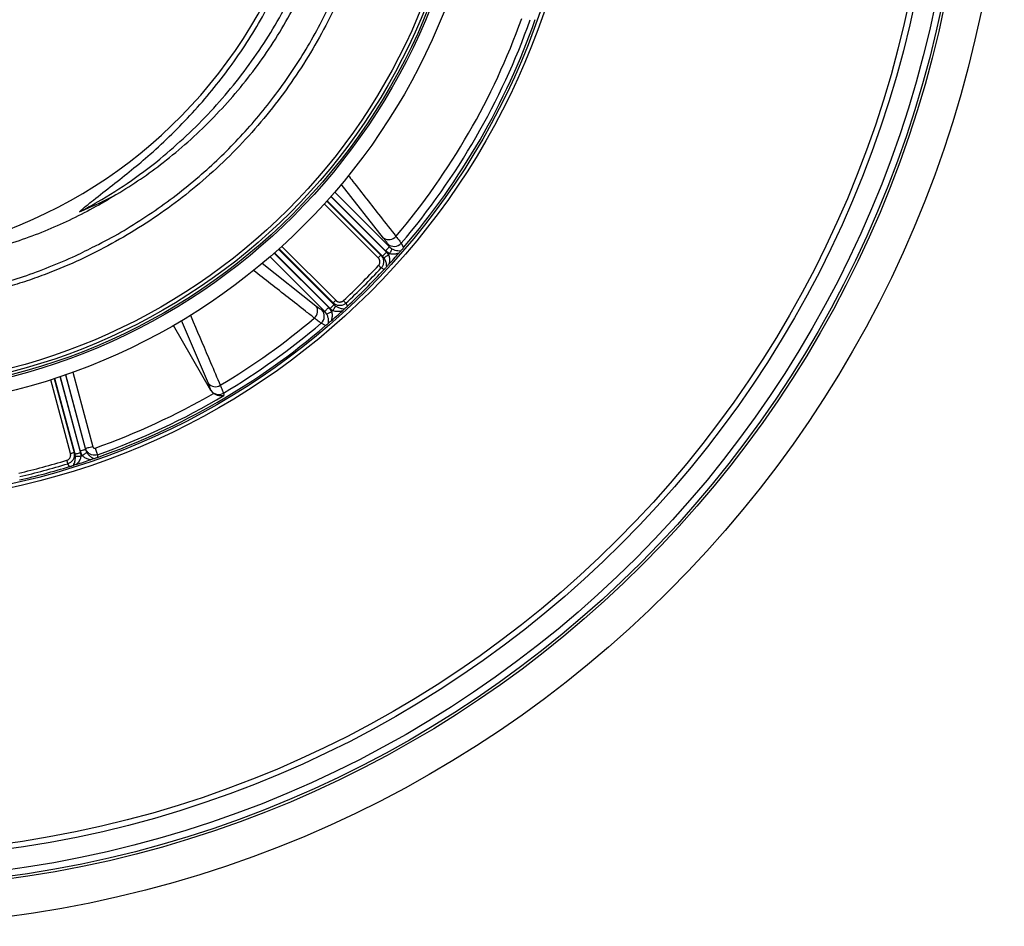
# Model space of a CAD drawing. Header units: millimetres. Extents: x 1979 to 3209, y 1686 to 2916.
# Tile 9 of 14: x 2680 to 3209, y 1686 to 2173. Entities that reach past the tile are written whole.
import ezdxf

# ---------------------------------------------------------------- set-up
doc = ezdxf.new("R2010")
doc.units = ezdxf.units.MM

msp = doc.modelspace()

# ---------------------------------------------------------------- linework, layer by layer
at = {"color": 1, "linetype": 'Continuous', "lineweight": 25}
for p, q in [((2875.19, 2055.46), (2852.45, 2084.32)), ((2848.9, 2080.12), (2878.28, 2050.74)), ((2872.29, 2044.88), (2843.33, 2073.84)), ((2844.67, 2075.32), (2873.7, 2046.29)), ((2874.62, 2045.79), (2844.87, 2075.54)), ((2846.86, 2077.78), (2876.73, 2047.91)), ((2876.16, 2048.62), (2846.93, 2077.86)), ((2816.45, 2047.38), (2845.68, 2018.15)), ((2846.4, 2017.57), (2816.53, 2047.45)), ((2818.76, 2049.44), (2848.51, 2019.69)), ((2848.02, 2020.6), (2818.99, 2049.64)), ((2820.47, 2050.97), (2849.43, 2022.01)), ((2809.89, 2041.93), (2838.85, 2019.11)), ((2843.57, 2016.03), (2814.19, 2045.41)), ((2781.06, 1977.37), (2766.61, 2011.16)), ((2708.25, 1983.38), (2718.96, 1943.4)), ((2707, 1939.78), (2696.39, 1979.34)), ((2698.29, 1979.95), (2708.92, 1940.29)), ((2709.47, 1939.41), (2698.58, 1980.05)), ((2701.42, 1980.99), (2712.35, 1940.18)), ((2712.22, 1941.09), (2701.52, 1981.02)), ((2704.35, 1982), (2715.1, 1941.86)), ((2715.12, 1942.37), (2704.48, 1982.04))]:
    msp.add_line(p, q, dxfattribs=at)
at = {"color": 7, "linetype": 'Continuous', "lineweight": 25}
for p, q in [((2878.28, 2050.74), (2877.43, 2052.28)), ((2884.6, 2052.69), (2885.9, 2050.3)), ((2874.62, 2045.79), (2876.73, 2047.91)), ((2878.34, 2047.04), (2876.16, 2048.62)), ((2876.73, 2047.91), (2877.86, 2046.51)), ((2878.28, 2050.74), (2879.67, 2049.68)), ((2873.7, 2046.29), (2874.62, 2045.79)), ((2875.37, 2044.9), (2874.62, 2045.79)), ((2875.43, 2038.57), (2873.85, 2039.41)), ((2848.51, 2019.69), (2848.02, 2020.6)), ((2854.9, 2020.46), (2855.74, 2018.88)), ((2842.03, 2016.88), (2843.57, 2016.03)), ((2844.63, 2014.63), (2843.57, 2016.03)), ((2845.68, 2018.15), (2847.27, 2015.97)), ((2847.8, 2016.44), (2846.4, 2017.57)), ((2848.51, 2019.69), (2849.41, 2018.93)), ((2844.01, 2008.41), (2841.62, 2009.71)), ((2782.39, 1973.66), (2762.28, 2008.5)), ((2782.39, 1973.66), (2782.37, 1973.76)), ((2789.14, 1972.13), (2789.43, 1970.87)), ((2713.31, 1938.63), (2712.22, 1941.09)), ((2715.1, 1941.86), (2715.12, 1942.37)), ((2715.1, 1941.86), (2715.79, 1940.24)), ((2708.92, 1940.29), (2709.47, 1939.41)), ((2709.67, 1938.26), (2709.47, 1939.41)), ((2712.35, 1940.18), (2712.64, 1938.41)), ((2721.53, 1939.07), (2721.49, 1937.67)), ((2706.55, 1932.75), (2705.6, 1934.27))]:
    msp.add_line(p, q, dxfattribs=at)
at = {"color": 7, "linetype": 'Continuous', "lineweight": 25, "flags": 128}
for points in [[(2875.37, 2044.9), (2875.48, 2044.96), (2875.66, 2045.08), (2875.91, 2045.24), (2876.22, 2045.44), (2876.58, 2045.68), (2876.99, 2045.94), (2877.42, 2046.22), (2877.86, 2046.51)], [(2878.28, 2050.74), (2878.21, 2050.67), (2878.06, 2050.53), (2877.86, 2050.32), (2877.6, 2050.06), (2877.28, 2049.74), (2876.93, 2049.39), (2876.55, 2049.01), (2876.16, 2048.62)], [(2879.67, 2049.68), (2879.61, 2049.56), (2879.51, 2049.36), (2879.38, 2049.09), (2879.21, 2048.76), (2879.02, 2048.38), (2878.8, 2047.96), (2878.57, 2047.51), (2878.34, 2047.04)], [(2872.29, 2044.88), (2872.56, 2045.14), (2872.81, 2045.39), (2873.04, 2045.62), (2873.25, 2045.83), (2873.43, 2046.01), (2873.56, 2046.15), (2873.66, 2046.24), (2873.7, 2046.29)], [(2873.85, 2039.41), (2873.76, 2039.49), (2873.64, 2039.6), (2873.5, 2039.74), (2873.32, 2039.9), (2873.12, 2040.08), (2872.9, 2040.29), (2872.68, 2040.5), (2872.44, 2040.72)], [(2848.02, 2020.6), (2848.07, 2020.65), (2848.16, 2020.74), (2848.3, 2020.88), (2848.48, 2021.06), (2848.68, 2021.27), (2848.92, 2021.5), (2849.17, 2021.75), (2849.43, 2022.01)], [(2854.9, 2020.46), (2854.82, 2020.55), (2854.71, 2020.66), (2854.57, 2020.81), (2854.41, 2020.99), (2854.22, 2021.19), (2854.02, 2021.4), (2853.81, 2021.63), (2853.59, 2021.87)], [(2843.57, 2016.03), (2843.64, 2016.1), (2843.78, 2016.24), (2843.99, 2016.45), (2844.25, 2016.71), (2844.56, 2017.03), (2844.92, 2017.38), (2845.29, 2017.75), (2845.68, 2018.15)], [(2844.63, 2014.63), (2844.75, 2014.69), (2844.95, 2014.79), (2845.22, 2014.93), (2845.55, 2015.1), (2845.93, 2015.29), (2846.35, 2015.51), (2846.8, 2015.73), (2847.27, 2015.97)], [(2848.51, 2019.69), (2848.44, 2019.62), (2848.3, 2019.48), (2848.1, 2019.27), (2847.83, 2019.01), (2847.52, 2018.69), (2847.17, 2018.34), (2846.79, 2017.96), (2846.4, 2017.57)], [(2849.41, 2018.93), (2849.34, 2018.83), (2849.23, 2018.65), (2849.07, 2018.4), (2848.86, 2018.09), (2848.63, 2017.73), (2848.37, 2017.32), (2848.09, 2016.89), (2847.8, 2016.44)], [(2715.1, 1941.86), (2715.01, 1941.84), (2714.82, 1941.78), (2714.54, 1941.71), (2714.18, 1941.61), (2713.75, 1941.5), (2713.27, 1941.37), (2712.75, 1941.23), (2712.22, 1941.09)], [(2718.96, 1943.4), (2718.25, 1943.21), (2717.56, 1943.02), (2716.92, 1942.85), (2716.35, 1942.7), (2715.87, 1942.57), (2715.5, 1942.47), (2715.24, 1942.4), (2715.12, 1942.37)], [(2720.25, 1942.69), (2720.46, 1942.09), (2720.67, 1941.5), (2720.86, 1940.94), (2721.05, 1940.43), (2721.21, 1939.98), (2721.34, 1939.59), (2721.45, 1939.29), (2721.53, 1939.07)], [(2705.6, 1934.27), (2705.57, 1934.38), (2705.52, 1934.53), (2705.46, 1934.72), (2705.39, 1934.95), (2705.31, 1935.21), (2705.23, 1935.5), (2705.14, 1935.8), (2705.04, 1936.1)], [(2707, 1939.78), (2707.35, 1939.87), (2707.7, 1939.97), (2708.02, 1940.05), (2708.3, 1940.13), (2708.54, 1940.19), (2708.73, 1940.24), (2708.86, 1940.28), (2708.92, 1940.29)], [(2709.47, 1939.41), (2709.56, 1939.43), (2709.76, 1939.49), (2710.04, 1939.56), (2710.4, 1939.66), (2710.82, 1939.77), (2711.3, 1939.9), (2711.82, 1940.04), (2712.35, 1940.18)], [(2709.67, 1938.26), (2709.79, 1938.26), (2710.01, 1938.27), (2710.31, 1938.29), (2710.68, 1938.31), (2711.11, 1938.33), (2711.59, 1938.35), (2712.1, 1938.38), (2712.64, 1938.41)], [(2715.79, 1940.24), (2715.67, 1940.17), (2715.49, 1940.05), (2715.24, 1939.89), (2714.93, 1939.68), (2714.57, 1939.45), (2714.17, 1939.19), (2713.75, 1938.92), (2713.31, 1938.63)]]:
    msp.add_lwpolyline(points, dxfattribs=at)
at = {"color": 7, "linetype": 'Continuous', "lineweight": 25}
for radius in [615, 595, 593.6, 590.07, 579, 576, 388, 386, 337.5, 330, 329, 327.5, 325.5]:
    msp.add_circle((2593.53, 2300.78), radius, dxfattribs=at)
for centre, radius, start, end in [((2578.95, 2305.38), 263, 277.6513, 23.3134), ((2593.53, 2300.78), 377.94, 319.7071, 340.2929), ((2593.53, 2300.78), 382.46, 319.5579, 340.4421), ((2593.53, 2300.78), 385, 319.4128, 340.5872), ((2878, 2059.54), 4.95, 235.4882, 320.1293), ((2880.81, 2056.02), 5.05, 227.906, 318.6282), ((2593.53, 2300.78), 381.45, 318.1952, 318.3021), ((2593.53, 2300.78), 385, 317.6481, 318.8321), ((2593.53, 2300.78), 381.35, 312.9968, 317.0032), ((2593.53, 2300.78), 383.27, 312.9968, 317.0032), ((2593.53, 2300.78), 385, 312.9279, 317.0721), ((2834.76, 2016.31), 4.95, 309.8708, 34.5117), ((2838.28, 2013.49), 5.05, 311.3718, 42.0938), ((2593.53, 2300.78), 385, 311.1679, 312.3519), ((2593.53, 2300.78), 381.45, 311.6979, 311.8048), ((2593.53, 2300.78), 377.94, 300.8708, 310.2929), ((2593.53, 2300.78), 382.46, 300.7604, 310.4421), ((2593.53, 2300.78), 385, 289.4128, 310.5872), ((2784.81, 1980.52), 4.9, 219.9976, 302.5354), ((2786.61, 1976.49), 5.04, 212.747, 300.1256), ((2593.53, 2300.78), 379.85, 289.4874, 300.0662), ((2593.53, 2300.78), 383.69, 289.4874, 300.7024), ((2593.53, 2300.78), 381.35, 282.9968, 287.0032), ((2593.53, 2300.78), 385, 287.6481, 288.8321), ((2593.53, 2300.78), 381.45, 288.1952, 288.3021), ((2593.53, 2300.78), 385, 282.9279, 287.0721), ((2593.53, 2300.78), 383.27, 282.9968, 287.0032)]:
    msp.add_arc(centre, radius, start, end, dxfattribs=at)
msp.add_ellipse((2578.95, 2401.77), major_axis=(0, 359.73), ratio=0.963433, start_param=3.53523, end_param=3.598839, dxfattribs=at)
for points, knots in [([(2835.2, 2447.62), (2838.1, 2442.65), (2843.91, 2432.69), (2851.45, 2417.11), (2858.32, 2400.6), (2864.28, 2383.09), (2869.2, 2364.61), (2872.89, 2345.83), (2875.31, 2326.86), (2876.44, 2307.8), (2876.25, 2288.7), (2874.77, 2269.62), (2872.02, 2250.66), (2868.02, 2231.95), (2862.77, 2213.58), (2856.26, 2195.62), (2848.55, 2178.1), (2839.68, 2161.13), (2829.71, 2144.8), (2818.54, 2129.03), (2806.19, 2113.91), (2792.67, 2099.54), (2778.36, 2086.29), (2763.34, 2074.21), (2747.71, 2063.29), (2731.37, 2053.42), (2714.43, 2044.67), (2699.34, 2038.12), (2686.37, 2033.31), (2675.78, 2029.86), (2665.17, 2026.83), (2658.07, 2025.18), (2654.53, 2024.35)], [0, 0, 0, 0, 0.032167, 0.064364, 0.09653, 0.132001, 0.167593, 0.203225, 0.238817, 0.274287, 0.309786, 0.345406, 0.381068, 0.416688, 0.452187, 0.487685, 0.523305, 0.558966, 0.594586, 0.630084, 0.666776, 0.703512, 0.740203, 0.775576, 0.81107, 0.846604, 0.882097, 0.91747, 0.938401, 0.959332, 0.979666, 1, 1, 1, 1]), ([(2720.16, 2051.15), (2721.42, 2051.76), (2727.31, 2054.63), (2737.59, 2060.58), (2750.91, 2069.05), (2763.81, 2078.41), (2775.82, 2088.17), (2786.93, 2098.27), (2797.23, 2108.65), (2807, 2119.59), (2816.38, 2131.28), (2825.29, 2143.69), (2833.64, 2156.8), (2841.32, 2170.48), (2848.29, 2184.71), (2854.5, 2199.45), (2859.81, 2214.38), (2864.22, 2229.44), (2867.76, 2244.58), (2870.49, 2260.03), (2872.35, 2275.77), (2873.32, 2291.73), (2873.38, 2307.57), (2872.56, 2323.24), (2870.88, 2338.68), (2868.33, 2354.15), (2864.88, 2369.6), (2860.51, 2384.98), (2855.92, 2398.19), (2851.47, 2409.31), (2847.43, 2418.46), (2843.06, 2427.47), (2838.18, 2436.71), (2834.56, 2442.83), (2832.64, 2446.07)], [0, 0, 0, 0, 0.009081, 0.042659, 0.077208, 0.111785, 0.146335, 0.17791, 0.209485, 0.241408, 0.27333, 0.307026, 0.340748, 0.374444, 0.409119, 0.443823, 0.478498, 0.512194, 0.545916, 0.579611, 0.614288, 0.648992, 0.683669, 0.717337, 0.751031, 0.784699, 0.819347, 0.854024, 0.888673, 0.910324, 0.931976, 0.953739, 0.975501, 1, 1, 1, 1]), ([(2731.95, 2079), (2736.22, 2081.67), (2744.75, 2087.03), (2757.48, 2096.38), (2770.16, 2106.92), (2782.61, 2118.76), (2794.25, 2131.38), (2805.02, 2144.67), (2814.95, 2158.73), (2823.99, 2173.51), (2832.1, 2188.99), (2839.2, 2204.95), (2845.24, 2221.3), (2850.29, 2238.28), (2854.27, 2255.88), (2857.09, 2274.07), (2858.67, 2292.41), (2859, 2310.79), (2858.06, 2329.23), (2855.78, 2347.66), (2852.19, 2366.02), (2847.3, 2384.12), (2841.58, 2401.08), (2836.89, 2411.75), (2834.72, 2416.68)], [0, 0, 0, 0, 0.038473, 0.076945, 0.120869, 0.164933, 0.20905, 0.253124, 0.297055, 0.342211, 0.387503, 0.432846, 0.478147, 0.523311, 0.571153, 0.619154, 0.667207, 0.715204, 0.763043, 0.811658, 0.86044, 0.90928, 0.958066, 1, 1, 1, 1]), ([(2757.01, 2099.57), (2761.7, 2103.64), (2771.09, 2111.8), (2784.05, 2125.16), (2796.11, 2139.27), (2807.13, 2154.16), (2817.1, 2169.72), (2825.95, 2185.91), (2833.65, 2202.63), (2840.16, 2219.82), (2845.46, 2237.39), (2849.51, 2255.27), (2852.3, 2273.37), (2853.82, 2291.61), (2854.06, 2309.91), (2853.02, 2328.19), (2850.7, 2346.35), (2847.12, 2364.33), (2842.27, 2382.01), (2836.58, 2398.58), (2831.94, 2409), (2829.79, 2413.81)], [0, 0, 0, 0, 0.053024, 0.106046, 0.159069, 0.212092, 0.265116, 0.318138, 0.371161, 0.424184, 0.477207, 0.530229, 0.583253, 0.636275, 0.689299, 0.742321, 0.795345, 0.848367, 0.901391, 0.954413, 1, 1, 1, 1]), ([(2711.88, 2069.55), (2713.06, 2070.64), (2715.44, 2072.81), (2721.41, 2077.52), (2729.57, 2083.89), (2739.87, 2092.01), (2750.61, 2101.04), (2761.56, 2111.25), (2772.64, 2122.67), (2783.09, 2134.68), (2792.85, 2147.24), (2801.91, 2160.43), (2810.2, 2174.24), (2817.7, 2188.65), (2824.34, 2203.51), (2830.08, 2218.73), (2834.88, 2234.25), (2838.87, 2250.6), (2841.87, 2267.79), (2843.77, 2285.79), (2844.46, 2303.89), (2843.92, 2321.98), (2842.18, 2339.92), (2839.18, 2357.64), (2835.04, 2375.12), (2829.61, 2392.25), (2825.36, 2404.02), (2822.61, 2409.9), (2822.39, 2410.36)], [0, 0, 0, 0, 0.012652, 0.025321, 0.058969, 0.09264, 0.126298, 0.167026, 0.207849, 0.248693, 0.289493, 0.330201, 0.371721, 0.413392, 0.455141, 0.496888, 0.538556, 0.580073, 0.626334, 0.672756, 0.719232, 0.765654, 0.811915, 0.857828, 0.903899, 0.950023, 0.996093, 1, 1, 1, 1]), ([(2711.88, 2069.55), (2715.13, 2071.25), (2724.64, 2076.45), (2739.88, 2086.11), (2751.4, 2094.89), (2757.01, 2099.57)], [0.78605332, 0.78605332, 0.78605332, 0.78605332, 0.7997499, 0.82649324, 0.85323657, 0.85323657, 0.85323657, 0.85323657]), ([(2731.95, 2079), (2731.78, 2078.89), (2727.54, 2076.25), (2719.1, 2071.34), (2706.33, 2064.83), (2693.09, 2058.99), (2679.4, 2053.87), (2665.31, 2049.5), (2651.11, 2045.99), (2636.85, 2043.31), (2622.54, 2041.47), (2608.08, 2040.38), (2598.38, 2040.34), (2593.53, 2040.32)], [0, 0, 0, 0, 0.004302, 0.102556, 0.200887, 0.299141, 0.400327, 0.501599, 0.602786, 0.701453, 0.80012, 0.90006, 1, 1, 1, 1]), ([(2877.43, 2052.28), (2877.18, 2052.69), (2876.68, 2053.53), (2875.69, 2054.81), (2875.19, 2055.46)], [0, 0, 0, 0, 0.492667, 1, 1, 1, 1]), ([(2881.8, 2056.37), (2882.41, 2055.63), (2883.63, 2054.14), (2884.28, 2053.18), (2884.6, 2052.69)], [0, 0, 0, 0, 0.492659, 1, 1, 1, 1]), ([(2653.86, 2026.91), (2654.3, 2027), (2659.19, 2028.02), (2668.53, 2030.59), (2682.05, 2034.76), (2695.88, 2039.91), (2708.72, 2045.35), (2716.71, 2049.4), (2720.16, 2051.15)], [0, 0, 0, 0, 0.018753, 0.206915, 0.405246, 0.613949, 0.833182, 1, 1, 1, 1]), ([(2877.86, 2046.51), (2878.05, 2045.93), (2878.49, 2044.57), (2878.36, 2042.82), (2878.13, 2041.76), (2878.05, 2041.41)], [0, 0, 0, 0, 0.337167, 0.78496, 1, 1, 1, 1]), ([(2883.35, 2047.35), (2882.9, 2047.2), (2881.88, 2046.88), (2880.17, 2046.65), (2878.93, 2046.91), (2878.34, 2047.04)], [0, 0, 0, 0, 0.293532, 0.659834, 1, 1, 1, 1]), ([(2879.67, 2049.68), (2880.21, 2049.44), (2881.33, 2048.94), (2882.99, 2048.64), (2883.97, 2048.66), (2884.5, 2048.67)], [0, 0, 0, 0, 0.298713, 0.620651, 1, 1, 1, 1]), ([(2884.5, 2048.67), (2884.42, 2048.58), (2884.26, 2048.4), (2883.86, 2047.94), (2883.55, 2047.58), (2883.35, 2047.35)], [0, 0, 0, 0, 0.266223, 0.531199, 1, 1, 1, 1]), ([(2884.5, 2048.67), (2884.6, 2048.79), (2884.82, 2049.05), (2885.2, 2049.49), (2885.58, 2049.93), (2885.82, 2050.2), (2885.9, 2050.3)], [0, 0, 0, 0, 0.289366, 0.597333, 0.852871, 1, 1, 1, 1]), ([(2872.44, 2040.72), (2872.48, 2040.76), (2872.55, 2040.84), (2872.66, 2040.97), (2872.75, 2041.11), (2872.84, 2041.25), (2872.91, 2041.39), (2872.98, 2041.54), (2873.09, 2041.82), (2873.2, 2042.25), (2873.23, 2042.82), (2873.15, 2043.4), (2872.99, 2043.85), (2872.82, 2044.19), (2872.67, 2044.44), (2872.49, 2044.67), (2872.36, 2044.81), (2872.29, 2044.88)], [0, 0, 0, 0, 0.0361412, 0.0719761, 0.107622, 0.1431979, 0.1788238, 0.214619, 0.2507012, 0.3751659, 0.5002919, 0.6245904, 0.7499166, 0.8123875, 0.8745458, 0.9369116, 1, 1, 1, 1]), ([(2873.7, 2046.29), (2874.07, 2045.84), (2874.79, 2044.93), (2875.23, 2043.21), (2875.08, 2041.49), (2874.52, 2040.21), (2874.01, 2039.6), (2873.85, 2039.41)], [0, 0, 0, 0, 0.228245, 0.458809, 0.684007, 0.901082, 1, 1, 1, 1]), ([(2876.84, 2040.1), (2876.82, 2040.54), (2876.75, 2041.55), (2876.35, 2043.19), (2875.67, 2044.38), (2875.37, 2044.9)], [0, 0, 0, 0, 0.313554, 0.705336, 1, 1, 1, 1]), ([(2878.05, 2041.41), (2877.87, 2041.21), (2877.54, 2040.86), (2877.11, 2040.39), (2876.93, 2040.19), (2876.84, 2040.1)], [0, 0, 0, 0, 0.412163, 0.721431, 1, 1, 1, 1]), ([(2875.43, 2038.57), (2875.57, 2038.71), (2875.88, 2039.06), (2876.39, 2039.6), (2876.67, 2039.91), (2876.84, 2040.1)], [0, 0, 0, 0, 0.231752, 0.535701, 1, 1, 1, 1]), ([(2854.9, 2020.46), (2854.47, 2020.13), (2853.6, 2019.48), (2852, 2019.09), (2850.37, 2019.21), (2848.99, 2019.77), (2848.3, 2020.36), (2848.02, 2020.6)], [0, 0, 0, 0, 0.2127462, 0.4251819, 0.6372605, 0.8538336, 1, 1, 1, 1]), ([(2849.43, 2022.01), (2849.47, 2021.97), (2849.55, 2021.9), (2849.68, 2021.79), (2849.81, 2021.69), (2849.94, 2021.6), (2850.08, 2021.51), (2850.23, 2021.43), (2850.5, 2021.3), (2850.91, 2021.16), (2851.49, 2021.08), (2852.06, 2021.1), (2852.53, 2021.23), (2852.88, 2021.37), (2853.14, 2021.51), (2853.37, 2021.67), (2853.52, 2021.8), (2853.59, 2021.87)], [0, 0, 0, 0, 0.036267, 0.072224, 0.107969, 0.143596, 0.179203, 0.21489, 0.250752, 0.376042, 0.500305, 0.625425, 0.749885, 0.812686, 0.874882, 0.937108, 1, 1, 1, 1]), ([(2838.85, 2019.11), (2839.48, 2018.63), (2840.76, 2017.64), (2841.6, 2017.13), (2842.03, 2016.88)], [0, 0, 0, 0, 0.492682, 1, 1, 1, 1]), ([(2847.27, 2015.97), (2847.39, 2015.37), (2847.66, 2014.14), (2847.43, 2012.43), (2847.1, 2011.41), (2846.96, 2010.96)], [0, 0, 0, 0, 0.340166, 0.706463, 1, 1, 1, 1]), ([(2852.89, 2016.26), (2852.55, 2016.18), (2851.49, 2015.95), (2849.74, 2015.82), (2848.38, 2016.26), (2847.8, 2016.44)], [0, 0, 0, 0, 0.215041, 0.662837, 1, 1, 1, 1]), ([(2849.41, 2018.93), (2849.92, 2018.64), (2851.12, 2017.96), (2852.76, 2017.55), (2853.77, 2017.49), (2854.21, 2017.46)], [0, 0, 0, 0, 0.294662, 0.686443, 1, 1, 1, 1]), ([(2854.21, 2017.46), (2854.13, 2017.39), (2853.96, 2017.23), (2853.5, 2016.81), (2853.13, 2016.48), (2852.89, 2016.26)], [0, 0, 0, 0, 0.256494, 0.511798, 1, 1, 1, 1]), ([(2854.21, 2017.46), (2854.31, 2017.55), (2854.53, 2017.76), (2854.92, 2018.12), (2855.35, 2018.52), (2855.63, 2018.78), (2855.74, 2018.88)], [0, 0, 0, 0, 0.247062, 0.56027, 0.827286, 1, 1, 1, 1]), ([(2841.62, 2009.71), (2841.15, 2010.02), (2840.19, 2010.66), (2838.7, 2011.89), (2837.94, 2012.51)], [0, 0, 0, 0, 0.492648, 1, 1, 1, 1]), ([(2844.01, 2008.41), (2844.17, 2008.54), (2844.54, 2008.86), (2845.11, 2009.35), (2845.44, 2009.64), (2845.64, 2009.81)], [0, 0, 0, 0, 0.233866, 0.54825, 1, 1, 1, 1]), ([(2845.64, 2009.81), (2845.65, 2010.34), (2845.67, 2011.32), (2845.37, 2012.98), (2844.87, 2014.1), (2844.63, 2014.63)], [0, 0, 0, 0, 0.379348, 0.701285, 1, 1, 1, 1]), ([(2846.96, 2010.96), (2846.76, 2010.78), (2846.4, 2010.47), (2845.93, 2010.06), (2845.73, 2009.89), (2845.64, 2009.81)], [0, 0, 0, 0, 0.4113315, 0.7281021, 1, 1, 1, 1]), ([(2782.37, 1973.76), (2782.24, 1974.21), (2781.98, 1975.14), (2781.37, 1976.62), (2781.06, 1977.37)], [0, 0, 0, 0, 0.492639, 1, 1, 1, 1]), ([(2783.83, 1972.04), (2783.38, 1972.44), (2782.83, 1972.92), (2782.46, 1973.54), (2782.39, 1973.66)], [0, 0, 0, 0, 0.81931, 1, 1, 1, 1]), ([(2787.45, 1976.38), (2787.83, 1975.52), (2788.61, 1973.76), (2788.96, 1972.68), (2789.14, 1972.13)], [0, 0, 0, 0, 0.492627, 1, 1, 1, 1]), ([(2789.43, 1970.87), (2789.43, 1970.87), (2789.27, 1970.83), (2788.48, 1970.65), (2787.06, 1970.65), (2785.26, 1971.14), (2784.27, 1971.76), (2783.83, 1972.04)], [0, 0, 0, 0, 0.00214, 0.101292, 0.478038, 0.76838, 1, 1, 1, 1]), ([(2721.53, 1939.07), (2721, 1938.95), (2719.95, 1938.71), (2718.33, 1938.99), (2716.89, 1939.72), (2715.72, 1940.87), (2715.32, 1941.86), (2715.12, 1942.37)], [0, 0, 0, 0, 0.198942, 0.398063, 0.595317, 0.794797, 1, 1, 1, 1]), ([(2718.96, 1943.4), (2719, 1943.29), (2719.08, 1943.08), (2719.32, 1942.83), (2719.6, 1942.67), (2719.93, 1942.61), (2720.14, 1942.66), (2720.25, 1942.69)], [0, 0, 0, 0, 0.209755, 0.4109085, 0.6071396, 0.8035913, 1, 1, 1, 1]), ([(2705.04, 1936.1), (2705.1, 1936.12), (2705.2, 1936.15), (2705.35, 1936.21), (2705.5, 1936.28), (2705.65, 1936.36), (2705.79, 1936.45), (2705.92, 1936.54), (2706.16, 1936.73), (2706.47, 1937.05), (2706.78, 1937.53), (2707, 1938.07), (2707.09, 1938.54), (2707.11, 1938.92), (2707.1, 1939.21), (2707.06, 1939.5), (2707.02, 1939.68), (2707, 1939.78)], [0, 0, 0, 0, 0.036141, 0.071976, 0.107622, 0.143198, 0.178824, 0.214619, 0.250701, 0.375166, 0.500292, 0.62459, 0.749917, 0.812387, 0.874546, 0.936912, 1, 1, 1, 1]), ([(2708.92, 1940.29), (2709.01, 1939.72), (2709.19, 1938.57), (2708.7, 1936.87), (2707.72, 1935.45), (2706.59, 1934.63), (2705.84, 1934.35), (2705.6, 1934.27)], [0, 0, 0, 0, 0.2282469, 0.4588062, 0.6840088, 0.9010827, 1, 1, 1, 1]), ([(2708.55, 1933.36), (2708.74, 1933.76), (2709.19, 1934.66), (2709.66, 1936.29), (2709.67, 1937.67), (2709.67, 1938.26)], [0, 0, 0, 0, 0.313557, 0.705338, 1, 1, 1, 1]), ([(2712.64, 1938.41), (2712.51, 1937.81), (2712.2, 1936.42), (2711.22, 1934.96), (2710.49, 1934.16), (2710.25, 1933.9)], [0, 0, 0, 0, 0.337169, 0.784963, 1, 1, 1, 1]), ([(2717.8, 1936.39), (2717.34, 1936.49), (2716.3, 1936.72), (2714.7, 1937.37), (2713.76, 1938.22), (2713.31, 1938.63)], [0, 0, 0, 0, 0.293533, 0.659833, 1, 1, 1, 1]), ([(2715.79, 1940.24), (2716.13, 1939.77), (2716.85, 1938.78), (2718.14, 1937.69), (2718.99, 1937.22), (2719.46, 1936.96)], [0, 0, 0, 0, 0.298714, 0.620651, 1, 1, 1, 1]), ([(2719.46, 1936.96), (2719.35, 1936.92), (2719.12, 1936.84), (2718.54, 1936.64), (2718.09, 1936.49), (2717.8, 1936.39)], [0, 0, 0, 0, 0.2662301, 0.5312031, 1, 1, 1, 1]), ([(2719.46, 1936.96), (2719.62, 1937.01), (2719.93, 1937.12), (2720.49, 1937.32), (2721.03, 1937.51), (2721.37, 1937.63), (2721.49, 1937.67)], [0, 0, 0, 0, 0.293867, 0.600712, 0.854929, 1, 1, 1, 1]), ([(2706.55, 1932.75), (2706.75, 1932.81), (2707.19, 1932.94), (2707.9, 1933.16), (2708.3, 1933.29), (2708.55, 1933.36)], [0, 0, 0, 0, 0.231751, 0.5357, 1, 1, 1, 1]), ([(2710.25, 1933.9), (2709.99, 1933.82), (2709.53, 1933.67), (2708.92, 1933.48), (2708.67, 1933.4), (2708.55, 1933.36)], [0, 0, 0, 0, 0.412166, 0.72143, 1, 1, 1, 1])]:
    msp.add_open_spline(points, degree=3, knots=knots, dxfattribs=at)
at = {"color": 1, "linetype": 'Continuous', "lineweight": 25}
for points, knots in [([(2856.17, 2089.06), (2857, 2087.99), (2862.76, 2080.65), (2871.31, 2069.75), (2879.01, 2059.93), (2881.8, 2056.37)], [0, 0, 0, 0, 0.097887, 0.672459, 1, 1, 1, 1]), ([(2837.94, 2012.51), (2836.38, 2013.73), (2828.56, 2019.86), (2817.71, 2028.37), (2808.4, 2035.67), (2805.36, 2038.06)], [0, 0, 0, 0, 0.144131, 0.720656, 1, 1, 1, 1]), ([(2771.42, 2014.03), (2771.94, 2012.82), (2775.55, 2004.34), (2780.89, 1991.79), (2785.71, 1980.46), (2787.45, 1976.38)], [0, 0, 0, 0, 0.096284, 0.674906, 1, 1, 1, 1])]:
    msp.add_open_spline(points, degree=3, knots=knots, dxfattribs=at)

doc.saveas('drawing.dxf')
